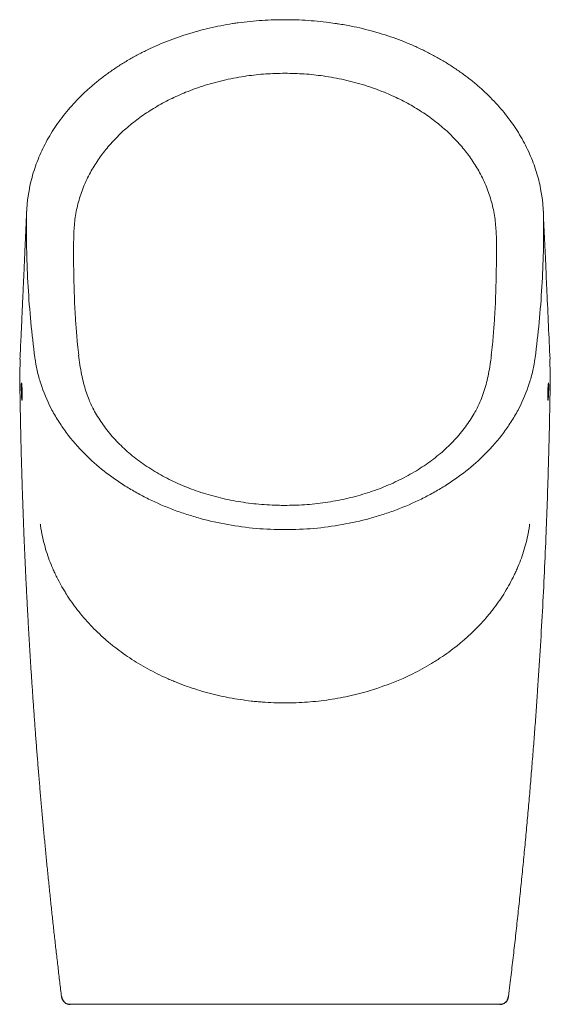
# Model space of a CAD drawing. Header units: millimetres. Extents: x 4444.677 to 4444.981, y 2461.447 to 2462.011.
import ezdxf

# ---------------------------------------------------------------- set-up
doc = ezdxf.new("R2010")
doc.units = ezdxf.units.MM
doc.layers.add('SANINDUSA', color=3, linetype='Continuous')

msp = doc.modelspace()

# ---------------------------------------------------------------- linework, layer by layer
at = {"layer": 'SANINDUSA', "lineweight": 15}
for p, q in [((4444.67713, 2461.80763), (4444.67738, 2461.81654)), ((4444.98087, 2461.81654), (4444.98111, 2461.80763))]:
    msp.add_line(p, q, dxfattribs=at)
at = {"layer": 'SANINDUSA', "lineweight": 15, "flags": 128}
for points in [[(4444.68278, 2461.91432), (4444.68165, 2461.90794), (4444.68107, 2461.90023), (4444.68103, 2461.89891), (4444.68103, 2461.89891), (4444.68103, 2461.89891)], [(4444.97547, 2461.91425), (4444.97659, 2461.90794), (4444.97718, 2461.90023), (4444.97721, 2461.89891), (4444.97721, 2461.89891), (4444.97721, 2461.89891)]]:
    msp.add_lwpolyline(points, dxfattribs=at)
at = {"layer": 'SANINDUSA'}
for centre, start, end in [((4444.70605, 2461.45152), 186.9713, 270), ((4444.9522, 2461.45152), 270, 353.0381)]:
    msp.add_arc(centre, 0.005, start, end, dxfattribs=at)
at = {"layer": 'SANINDUSA', "lineweight": 15}
for points, knots in [([(4444.79951, 2462.00913), (4444.79937, 2462.00911), (4444.79696, 2462.00878), (4444.79235, 2462.0079), (4444.78571, 2462.0065), (4444.77917, 2462.00483), (4444.77274, 2462.00294), (4444.76644, 2462.00082), (4444.76031, 2461.99849), (4444.75434, 2461.99594), (4444.74854, 2461.99319), (4444.74288, 2461.99022), (4444.73739, 2461.98705), (4444.73208, 2461.98367), (4444.72698, 2461.9801), (4444.72208, 2461.97635), (4444.71742, 2461.97243), (4444.713, 2461.96835), (4444.70884, 2461.96412), (4444.70495, 2461.95975), (4444.70134, 2461.95526), (4444.69802, 2461.95066), (4444.69498, 2461.94595), (4444.69222, 2461.94112), (4444.68975, 2461.93619), (4444.68757, 2461.93116), (4444.68569, 2461.92606), (4444.68415, 2461.9209), (4444.68315, 2461.91706), (4444.68279, 2461.91492), (4444.68273, 2461.91455)], [0, 0, 0, 0, 0.0024907, 0.0408885, 0.0792793, 0.117658, 0.1560213, 0.1943689, 0.2324919, 0.2702897, 0.308235, 0.3463083, 0.3844871, 0.4227449, 0.4610524, 0.4993742, 0.5376701, 0.5759072, 0.6140541, 0.6520815, 0.689964, 0.7276702, 0.7651953, 0.8029558, 0.8407802, 0.8786257, 0.9164385, 0.9541774, 0.9918749, 1, 1, 1, 1]), ([(4444.82912, 2462.01132), (4444.82709, 2462.01131), (4444.82274, 2462.01128), (4444.81608, 2462.01094), (4444.80918, 2462.01035), (4444.80366, 2462.00972), (4444.80046, 2462.00929), (4444.79951, 2462.00913)], [0, 0, 0, 0, 0.2050183, 0.4383009, 0.671404, 0.9041354, 1, 1, 1, 1]), ([(4444.85871, 2462.00906), (4444.85726, 2462.00928), (4444.85356, 2462.00986), (4444.84754, 2462.01051), (4444.84066, 2462.01103), (4444.83451, 2462.01131), (4444.83066, 2462.01131), (4444.82912, 2462.01132)], [0, 0, 0, 0, 0.14886, 0.380204, 0.612308, 0.844998, 1, 1, 1, 1]), ([(4444.97555, 2461.91448), (4444.97521, 2461.91611), (4444.97453, 2461.91937), (4444.97311, 2461.9243), (4444.9714, 2461.92929), (4444.96934, 2461.93433), (4444.96698, 2461.93929), (4444.96432, 2461.94417), (4444.96138, 2461.94894), (4444.95816, 2461.95359), (4444.95467, 2461.95809), (4444.95093, 2461.96246), (4444.94691, 2461.9667), (4444.94263, 2461.97081), (4444.93809, 2461.97478), (4444.9333, 2461.97858), (4444.92829, 2461.98222), (4444.92306, 2461.98568), (4444.91763, 2461.98895), (4444.91201, 2461.99202), (4444.90623, 2461.99488), (4444.90029, 2461.99752), (4444.89422, 2461.99994), (4444.88802, 2462.00212), (4444.8817, 2462.00409), (4444.87526, 2462.00583), (4444.8687, 2462.00734), (4444.86318, 2462.00844), (4444.85871, 2462.00906), (4444.85871, 2462.00906)], [0, 0, 0, 0, 0.0352383, 0.0703346, 0.1078822, 0.1455511, 0.1833095, 0.2211172, 0.2589263, 0.2966924, 0.3341645, 0.3716758, 0.4093829, 0.4472633, 0.4852911, 0.5234369, 0.5616692, 0.5999551, 0.6382585, 0.6765398, 0.7147695, 0.7529214, 0.7909736, 0.8288852, 0.8666825, 0.9047995, 0.9429737, 0.9812035, 1, 1, 1, 1]), ([(4444.70977, 2461.83045), (4444.70951, 2461.83358), (4444.70856, 2461.84494), (4444.70811, 2461.86451), (4444.70772, 2461.88383), (4444.70873, 2461.89797), (4444.71063, 2461.90678), (4444.71352, 2461.9154), (4444.71732, 2461.92346), (4444.72189, 2461.93091), (4444.72707, 2461.93778), (4444.73297, 2461.94427), (4444.73957, 2461.95036), (4444.74685, 2461.95599), (4444.75476, 2461.96113), (4444.76321, 2461.96574), (4444.77271, 2461.97004), (4444.78334, 2461.97384), (4444.79506, 2461.97698), (4444.80669, 2461.9791), (4444.81807, 2461.98036), (4444.82544, 2461.98052), (4444.82912, 2461.9806)], [0, 0, 0, 0, 0.045649, 0.165952, 0.286247, 0.329925, 0.373795, 0.417666, 0.461344, 0.50048, 0.539755, 0.57903, 0.618166, 0.657468, 0.696911, 0.736354, 0.775655, 0.822612, 0.869692, 0.916655, 0.958337, 1, 1, 1, 1]), ([(4444.94845, 2461.83017), (4444.94872, 2461.83339), (4444.94968, 2461.84485), (4444.95013, 2461.86451), (4444.95053, 2461.88383), (4444.94952, 2461.89797), (4444.94762, 2461.90678), (4444.94472, 2461.9154), (4444.94092, 2461.92346), (4444.93635, 2461.93091), (4444.93118, 2461.93778), (4444.92527, 2461.94427), (4444.91867, 2461.95036), (4444.91139, 2461.95599), (4444.90349, 2461.96113), (4444.89504, 2461.96574), (4444.88554, 2461.97004), (4444.87491, 2461.97384), (4444.86319, 2461.97698), (4444.85156, 2461.9791), (4444.84017, 2461.98036), (4444.8328, 2461.98052), (4444.82912, 2461.9806)], [0, 0, 0, 0, 0.046962, 0.1671, 0.287229, 0.330847, 0.374657, 0.418467, 0.462085, 0.501168, 0.540389, 0.579609, 0.618691, 0.657939, 0.697328, 0.736716, 0.775963, 0.822856, 0.869871, 0.91677, 0.958394, 1, 1, 1, 1]), ([(4444.68111, 2461.90142), (4444.68102, 2461.89935), (4444.68084, 2461.89522), (4444.68057, 2461.88924), (4444.68033, 2461.88365), (4444.6801, 2461.87862), (4444.6799, 2461.874), (4444.6797, 2461.86954), (4444.67953, 2461.86571), (4444.67938, 2461.86248), (4444.67926, 2461.85987), (4444.67914, 2461.85723), (4444.67902, 2461.85452), (4444.67889, 2461.8516), (4444.67874, 2461.84834), (4444.67857, 2461.84448), (4444.67836, 2461.84001), (4444.67813, 2461.83489), (4444.67787, 2461.82924), (4444.67759, 2461.82306), (4444.67739, 2461.81877), (4444.67728, 2461.81654)], [0, 0, 0, 0, 0.072237, 0.144286, 0.209888, 0.26906, 0.322161, 0.374543, 0.428047, 0.458498, 0.4893, 0.52045, 0.551949, 0.585291, 0.623774, 0.667492, 0.721592, 0.781947, 0.848505, 0.921209, 1, 1, 1, 1]), ([(4444.98096, 2461.81654), (4444.98037, 2461.82947), (4444.97954, 2461.84747), (4444.97827, 2461.8756), (4444.97759, 2461.89106), (4444.97713, 2461.90143)], [0, 0, 0, 0, 0.457052, 0.635671, 1, 1, 1, 1]), ([(4444.68103, 2461.89891), (4444.68098, 2461.89551), (4444.68096, 2461.89211), (4444.68099, 2461.8853), (4444.68104, 2461.8819), (4444.68127, 2461.8717), (4444.68155, 2461.86491), (4444.68235, 2461.85134), (4444.68287, 2461.84457), (4444.68416, 2461.83105), (4444.68493, 2461.82429), (4444.68582, 2461.81755)], [0, 0, 0, 0, 0.125, 0.125, 0.25, 0.25, 0.5, 0.5, 0.75, 0.75, 1, 1, 1, 1]), ([(4444.97721, 2461.89891), (4444.97727, 2461.89551), (4444.97728, 2461.89211), (4444.97725, 2461.8853), (4444.97721, 2461.8819), (4444.97698, 2461.8717), (4444.9767, 2461.86491), (4444.9759, 2461.85134), (4444.97538, 2461.84457), (4444.97409, 2461.83105), (4444.97332, 2461.82429), (4444.97243, 2461.81755)], [0, 0, 0, 0, 0.125, 0.125, 0.25, 0.25, 0.5, 0.5, 0.75, 0.75, 1, 1, 1, 1]), ([(4444.71105, 2461.81881), (4444.71073, 2461.8209), (4444.71015, 2461.82472), (4444.70989, 2461.82867), (4444.70977, 2461.83045)], [0, 0, 0, 0, 0.5483007, 1, 1, 1, 1]), ([(4444.94721, 2461.8189), (4444.94752, 2461.82096), (4444.94809, 2461.82466), (4444.94834, 2461.82848), (4444.94845, 2461.83017)], [0, 0, 0, 0, 0.558455, 1, 1, 1, 1]), ([(4444.68582, 2461.81755), (4444.68583, 2461.81747), (4444.68584, 2461.81739), (4444.68586, 2461.81723), (4444.68589, 2461.817), (4444.68597, 2461.81644), (4444.68614, 2461.81534), (4444.68629, 2461.8144), (4444.68663, 2461.81252), (4444.68688, 2461.81127), (4444.68772, 2461.80755), (4444.68839, 2461.80509), (4444.69072, 2461.79778), (4444.69271, 2461.79299), (4444.69576, 2461.78712), (4444.69639, 2461.78596), (4444.69772, 2461.78363), (4444.69841, 2461.78248), (4444.70057, 2461.77904), (4444.7021, 2461.77679), (4444.70698, 2461.77021), (4444.71061, 2461.76602), (4444.71461, 2461.76203)], [0, 0, 0, 0, 0.003906, 0.003906, 0.007812, 0.015625, 0.03125, 0.0625, 0.0625, 0.125, 0.125, 0.25, 0.25, 0.5, 0.5, 0.5625, 0.5625, 0.625, 0.625, 0.75, 0.75, 1, 1, 1, 1]), ([(4444.82912, 2461.73274), (4444.82771, 2461.73274), (4444.82424, 2461.73274), (4444.81874, 2461.73301), (4444.81268, 2461.7335), (4444.8067, 2461.73422), (4444.80081, 2461.73516), (4444.79501, 2461.73632), (4444.78931, 2461.7377), (4444.78372, 2461.73928), (4444.77826, 2461.74108), (4444.77294, 2461.74307), (4444.76778, 2461.74526), (4444.76277, 2461.74763), (4444.75794, 2461.75019), (4444.75329, 2461.75291), (4444.74885, 2461.7558), (4444.74463, 2461.75884), (4444.74065, 2461.762), (4444.7369, 2461.7653), (4444.73338, 2461.76874), (4444.73008, 2461.77231), (4444.72703, 2461.77601), (4444.72424, 2461.7798), (4444.72172, 2461.78367), (4444.71961, 2461.78739), (4444.71787, 2461.7909), (4444.71638, 2461.79441), (4444.71498, 2461.79839), (4444.71368, 2461.80296), (4444.71255, 2461.80797), (4444.71158, 2461.81333), (4444.71108, 2461.81709), (4444.71083, 2461.81897)], [0, 0, 0, 0, 0.02238, 0.054939, 0.087071, 0.119018, 0.150822, 0.182533, 0.214198, 0.245871, 0.277584, 0.309177, 0.340784, 0.372458, 0.404182, 0.435939, 0.467709, 0.49947, 0.531204, 0.562689, 0.594706, 0.626947, 0.659368, 0.691924, 0.72457, 0.75727, 0.784752, 0.811264, 0.844969, 0.880592, 0.918512, 0.959216, 1, 1, 1, 1]), ([(4444.94741, 2461.81907), (4444.94724, 2461.81775), (4444.94683, 2461.81448), (4444.94601, 2461.80958), (4444.94493, 2461.80446), (4444.94367, 2461.79969), (4444.94218, 2461.7952), (4444.94055, 2461.79128), (4444.93881, 2461.78774), (4444.93689, 2461.7843), (4444.93457, 2461.78062), (4444.93181, 2461.77678), (4444.92878, 2461.77302), (4444.92548, 2461.76938), (4444.92194, 2461.76586), (4444.91817, 2461.76249), (4444.91418, 2461.75927), (4444.90997, 2461.7562), (4444.90555, 2461.75329), (4444.90091, 2461.75052), (4444.89607, 2461.74793), (4444.89105, 2461.74552), (4444.88586, 2461.74329), (4444.88052, 2461.74127), (4444.87506, 2461.73945), (4444.8695, 2461.73784), (4444.86383, 2461.73645), (4444.85806, 2461.73527), (4444.8522, 2461.73431), (4444.84625, 2461.73357), (4444.84022, 2461.73305), (4444.8345, 2461.73276), (4444.8308, 2461.73274), (4444.82912, 2461.73273)], [0, 0, 0, 0, 0.028416, 0.070224, 0.108538, 0.144207, 0.18112, 0.215769, 0.241827, 0.26855, 0.301466, 0.334336, 0.367117, 0.39977, 0.432252, 0.464521, 0.496588, 0.52827, 0.560126, 0.592009, 0.623908, 0.6558, 0.687668, 0.719496, 0.751235, 0.782773, 0.814323, 0.845912, 0.877578, 0.909371, 0.941338, 0.973524, 1, 1, 1, 1]), ([(4444.97243, 2461.81755), (4444.97242, 2461.81747), (4444.97241, 2461.81739), (4444.97238, 2461.81723), (4444.97235, 2461.817), (4444.97227, 2461.81644), (4444.97211, 2461.81534), (4444.97195, 2461.8144), (4444.97162, 2461.81252), (4444.97136, 2461.81127), (4444.97053, 2461.80755), (4444.96986, 2461.80509), (4444.96752, 2461.79778), (4444.96553, 2461.79299), (4444.96249, 2461.78712), (4444.96185, 2461.78596), (4444.96052, 2461.78363), (4444.95983, 2461.78248), (4444.95768, 2461.77904), (4444.95614, 2461.77679), (4444.95126, 2461.77021), (4444.94763, 2461.76602), (4444.94363, 2461.76203)], [0, 0, 0, 0, 0.003906, 0.003906, 0.007812, 0.015625, 0.03125, 0.0625, 0.0625, 0.125, 0.125, 0.25, 0.25, 0.5, 0.5, 0.5625, 0.5625, 0.625, 0.625, 0.75, 0.75, 1, 1, 1, 1]), ([(4444.67713, 2461.80763), (4444.67715, 2461.80621), (4444.67719, 2461.80338), (4444.67725, 2461.79914), (4444.67732, 2461.79489), (4444.67739, 2461.79065), (4444.67747, 2461.7864), (4444.67755, 2461.78215), (4444.67764, 2461.77791), (4444.67773, 2461.77366), (4444.67783, 2461.76942), (4444.67794, 2461.76517), (4444.67805, 2461.76092), (4444.67816, 2461.75668), (4444.67829, 2461.75243), (4444.67841, 2461.74818), (4444.67855, 2461.74394), (4444.67869, 2461.73969), (4444.67883, 2461.73544), (4444.67898, 2461.7312), (4444.67913, 2461.72695), (4444.67929, 2461.7227), (4444.67946, 2461.71846), (4444.67963, 2461.71421), (4444.67981, 2461.70996), (4444.67999, 2461.70572), (4444.68018, 2461.70147), (4444.68037, 2461.69722), (4444.68057, 2461.69297), (4444.68077, 2461.68873), (4444.68098, 2461.68448), (4444.6812, 2461.68023), (4444.68142, 2461.67598), (4444.68165, 2461.67174), (4444.68188, 2461.66749), (4444.68212, 2461.66324), (4444.68236, 2461.65899), (4444.68261, 2461.65474), (4444.68286, 2461.6505), (4444.68312, 2461.64625), (4444.68339, 2461.642), (4444.68366, 2461.63775), (4444.68394, 2461.6335), (4444.68422, 2461.62926), (4444.68451, 2461.62501), (4444.6848, 2461.62076), (4444.6851, 2461.61651), (4444.6854, 2461.61226), (4444.68571, 2461.60801), (4444.68603, 2461.60376), (4444.68635, 2461.59952), (4444.68668, 2461.59527), (4444.68701, 2461.59102), (4444.68734, 2461.58677), (4444.68769, 2461.58252), (4444.68804, 2461.57827), (4444.68839, 2461.57402), (4444.68875, 2461.56977), (4444.68912, 2461.56552), (4444.68949, 2461.56128), (4444.68986, 2461.55703), (4444.69025, 2461.55278), (4444.69063, 2461.54853), (4444.69103, 2461.54428), (4444.69143, 2461.54003), (4444.69183, 2461.53578), (4444.69224, 2461.53153), (4444.69266, 2461.52728), (4444.69308, 2461.52303), (4444.69351, 2461.51878), (4444.69394, 2461.51453), (4444.69438, 2461.51028), (4444.69482, 2461.50603), (4444.69527, 2461.50178), (4444.69572, 2461.49753), (4444.69618, 2461.49328), (4444.69665, 2461.48903), (4444.69712, 2461.48478), (4444.6976, 2461.48053), (4444.69808, 2461.47628), (4444.69857, 2461.47203), (4444.69907, 2461.46778), (4444.69957, 2461.46353), (4444.70007, 2461.45928), (4444.70058, 2461.45507), (4444.70092, 2461.45229), (4444.70108, 2461.45092)], [0, 0, 0, 0, 0.0117257, 0.0234517, 0.0351782, 0.0469051, 0.0586324, 0.0703602, 0.0820885, 0.0938173, 0.1055466, 0.1172764, 0.1290068, 0.1407377, 0.1524693, 0.1642015, 0.1759343, 0.1876678, 0.199402, 0.2111369, 0.2228725, 0.2346088, 0.2463459, 0.2580837, 0.2698224, 0.2815618, 0.2933021, 0.3050433, 0.3167853, 0.3285282, 0.3402721, 0.3520168, 0.3637626, 0.3755093, 0.3872569, 0.3990056, 0.4107554, 0.4225062, 0.434258, 0.446011, 0.4577651, 0.4695203, 0.4812766, 0.4930341, 0.5047928, 0.5165528, 0.5283139, 0.5400763, 0.55184, 0.563605, 0.5753712, 0.5871388, 0.5989078, 0.6106781, 0.6224499, 0.634223, 0.6459976, 0.6577736, 0.6695511, 0.68133, 0.6931105, 0.7048925, 0.7166761, 0.7284613, 0.740248, 0.7520364, 0.7638263, 0.775618, 0.7874113, 0.7992063, 0.811003, 0.8228014, 0.8346016, 0.8464036, 0.8582074, 0.870013, 0.8818204, 0.8936296, 0.9054408, 0.9172538, 0.9290688, 0.9408857, 0.9527045, 0.9645254, 0.9763483, 0.987777, 0.987777, 0.987777, 0.987777]), ([(4444.98111, 2461.80763), (4444.98109, 2461.80575), (4444.98104, 2461.80198), (4444.98095, 2461.79631), (4444.98086, 2461.79061), (4444.98075, 2461.78489), (4444.98064, 2461.77914), (4444.98051, 2461.77337), (4444.98037, 2461.76757), (4444.98022, 2461.76174), (4444.97993, 2461.75138), (4444.97947, 2461.7365), (4444.97871, 2461.71603), (4444.97777, 2461.69451), (4444.97663, 2461.6719), (4444.97533, 2461.6493), (4444.97412, 2461.63049), (4444.97308, 2461.61545), (4444.97225, 2461.60418), (4444.97139, 2461.59292), (4444.97049, 2461.58165), (4444.96955, 2461.57039), (4444.96857, 2461.55912), (4444.96755, 2461.54786), (4444.9665, 2461.5366), (4444.9654, 2461.52534), (4444.96426, 2461.51408), (4444.96309, 2461.50282), (4444.96187, 2461.49156), (4444.96062, 2461.4803), (4444.95933, 2461.46904), (4444.95817, 2461.45925), (4444.95744, 2461.45321), (4444.95716, 2461.45092)], [0, 0, 0, 0, 0.0155876, 0.0312472, 0.0469788, 0.0627825, 0.0786584, 0.0946064, 0.1106266, 0.1267191, 0.142884, 0.1965392, 0.250038, 0.3125338, 0.3750363, 0.4375485, 0.5000735, 0.5312592, 0.5624512, 0.5936498, 0.6248554, 0.6560683, 0.6872888, 0.7185175, 0.7497546, 0.7810005, 0.8122556, 0.8435203, 0.8747949, 0.9060798, 0.9373754, 0.968682, 0.9877755, 0.9877755, 0.9877755, 0.9877755]), ([(4444.67854, 2461.798), (4444.67855, 2461.79767), (4444.67856, 2461.79735), (4444.67857, 2461.79687), (4444.67857, 2461.79671), (4444.67858, 2461.7964), (4444.67858, 2461.79624), (4444.67858, 2461.79579), (4444.67859, 2461.7955), (4444.67859, 2461.79495), (4444.67858, 2461.7947), (4444.67858, 2461.79424), (4444.67857, 2461.79403), (4444.67855, 2461.79366), (4444.67854, 2461.79351), (4444.67852, 2461.79326), (4444.67851, 2461.79316), (4444.67848, 2461.79304), (4444.67847, 2461.793), (4444.67844, 2461.793), (4444.67842, 2461.79304), (4444.67838, 2461.79316), (4444.67837, 2461.79326), (4444.67834, 2461.79345), (4444.67833, 2461.79352), (4444.67831, 2461.79367), (4444.6783, 2461.79376), (4444.67827, 2461.79403), (4444.67826, 2461.79423), (4444.67822, 2461.7947), (4444.6782, 2461.79495), (4444.67818, 2461.79536), (4444.67817, 2461.7955), (4444.67816, 2461.79579), (4444.67815, 2461.79594), (4444.67813, 2461.79639), (4444.67812, 2461.7967), (4444.67809, 2461.79734), (4444.67808, 2461.79768), (4444.67806, 2461.79833), (4444.67806, 2461.79865), (4444.67804, 2461.7993), (4444.67804, 2461.79961), (4444.67803, 2461.80022), (4444.67803, 2461.80051), (4444.67803, 2461.80105), (4444.67803, 2461.80131), (4444.67804, 2461.80177), (4444.67805, 2461.80198), (4444.67806, 2461.80234), (4444.67807, 2461.8025), (4444.67809, 2461.80275), (4444.6781, 2461.80284), (4444.67812, 2461.80297), (4444.67814, 2461.803), (4444.67816, 2461.803), (4444.67818, 2461.80297), (4444.6782, 2461.80288), (4444.67821, 2461.80284), (4444.67823, 2461.80274), (4444.67824, 2461.80269), (4444.67826, 2461.8025), (4444.67828, 2461.80234), (4444.67832, 2461.80198), (4444.67834, 2461.80177), (4444.67837, 2461.80131), (4444.67839, 2461.80106), (4444.67842, 2461.80065), (4444.67842, 2461.80051), (4444.67844, 2461.80022), (4444.67845, 2461.80007), (4444.67847, 2461.79962), (4444.67849, 2461.79931), (4444.67851, 2461.79866), (4444.67853, 2461.79833), (4444.67854, 2461.798)], [0, 0, 0, 0, 0.03125, 0.03125, 0.046875, 0.046875, 0.0625, 0.0625, 0.09375, 0.09375, 0.125, 0.125, 0.15625, 0.15625, 0.1875, 0.1875, 0.21875, 0.21875, 0.25, 0.25, 0.28125, 0.28125, 0.3125, 0.3125, 0.328125, 0.328125, 0.34375, 0.34375, 0.375, 0.375, 0.40625, 0.40625, 0.421875, 0.421875, 0.4375, 0.4375, 0.46875, 0.46875, 0.5, 0.5, 0.53125, 0.53125, 0.5625, 0.5625, 0.59375, 0.59375, 0.625, 0.625, 0.65625, 0.65625, 0.6875, 0.6875, 0.71875, 0.71875, 0.75, 0.75, 0.78125, 0.78125, 0.796875, 0.796875, 0.8125, 0.8125, 0.84375, 0.84375, 0.875, 0.875, 0.90625, 0.90625, 0.921875, 0.921875, 0.9375, 0.9375, 0.96875, 0.96875, 1, 1, 1, 1]), ([(4444.98017, 2461.798), (4444.98019, 2461.79857), (4444.98021, 2461.79969), (4444.98022, 2461.80118), (4444.98019, 2461.80232), (4444.98014, 2461.80297), (4444.98007, 2461.80307), (4444.97998, 2461.80259), (4444.97989, 2461.80159), (4444.9798, 2461.80019), (4444.97972, 2461.79854), (4444.97967, 2461.79683), (4444.97965, 2461.79526), (4444.97967, 2461.79399), (4444.97972, 2461.79318), (4444.97979, 2461.79291), (4444.97988, 2461.79321), (4444.97998, 2461.79405), (4444.98007, 2461.79534), (4444.98013, 2461.79674), (4444.98016, 2461.79765), (4444.98017, 2461.798)], [0, 0, 0, 0, 0.053599, 0.1072, 0.16078, 0.214375, 0.268017, 0.321728, 0.375504, 0.429314, 0.483104, 0.536823, 0.590452, 0.644015, 0.697575, 0.751193, 0.804902, 0.858688, 0.9125, 0.966284, 1, 1, 1, 1]), ([(4444.71461, 2461.76203), (4444.71799, 2461.75866), (4444.7216, 2461.75545), (4444.72927, 2461.74939), (4444.73334, 2461.74652), (4444.73978, 2461.74248), (4444.74198, 2461.74118), (4444.74643, 2461.7387), (4444.7487, 2461.73751), (4444.75563, 2461.7341), (4444.7604, 2461.73203), (4444.76778, 2461.72925), (4444.77028, 2461.72837), (4444.77409, 2461.72714), (4444.77537, 2461.72674), (4444.77795, 2461.72597), (4444.77926, 2461.7256), (4444.78579, 2461.72381), (4444.79108, 2461.72263), (4444.80176, 2461.72072), (4444.80716, 2461.72001), (4444.81806, 2461.71905), (4444.82356, 2461.71881), (4444.82912, 2461.71881)], [0, 0, 0, 0, 0.125, 0.125, 0.25, 0.25, 0.3125, 0.3125, 0.375, 0.375, 0.5, 0.5, 0.5625, 0.5625, 0.59375, 0.59375, 0.625, 0.625, 0.75, 0.75, 0.875, 0.875, 1, 1, 1, 1]), ([(4444.94363, 2461.76203), (4444.94026, 2461.75866), (4444.93665, 2461.75545), (4444.92897, 2461.74939), (4444.92491, 2461.74652), (4444.91846, 2461.74248), (4444.91627, 2461.74118), (4444.91181, 2461.7387), (4444.90954, 2461.73751), (4444.90262, 2461.7341), (4444.89785, 2461.73203), (4444.89046, 2461.72925), (4444.88796, 2461.72837), (4444.88415, 2461.72714), (4444.88287, 2461.72674), (4444.88029, 2461.72597), (4444.87899, 2461.7256), (4444.87245, 2461.72381), (4444.86716, 2461.72263), (4444.85648, 2461.72072), (4444.85109, 2461.72001), (4444.84019, 2461.71905), (4444.83468, 2461.71881), (4444.82912, 2461.71881)], [0, 0, 0, 0, 0.125, 0.125, 0.25, 0.25, 0.3125, 0.3125, 0.375, 0.375, 0.5, 0.5, 0.5625, 0.5625, 0.59375, 0.59375, 0.625, 0.625, 0.75, 0.75, 0.875, 0.875, 1, 1, 1, 1]), ([(4444.68893, 2461.72197), (4444.68894, 2461.72191), (4444.68894, 2461.72186), (4444.68896, 2461.72175), (4444.68898, 2461.72159), (4444.68904, 2461.7212), (4444.68908, 2461.72087), (4444.68918, 2461.72022), (4444.68925, 2461.71978), (4444.68947, 2461.71847), (4444.68962, 2461.71759), (4444.69013, 2461.71498), (4444.69051, 2461.71324), (4444.69137, 2461.7098), (4444.69185, 2461.70808), (4444.69291, 2461.70469), (4444.69348, 2461.70302), (4444.69472, 2461.69969), (4444.69539, 2461.69805), (4444.69647, 2461.69561), (4444.69684, 2461.6948), (4444.6976, 2461.69317), (4444.69799, 2461.69236), (4444.69921, 2461.68992), (4444.70006, 2461.6883), (4444.70142, 2461.68588), (4444.70189, 2461.68508), (4444.70284, 2461.68348), (4444.70332, 2461.68268), (4444.70481, 2461.68031), (4444.70584, 2461.67875), (4444.70799, 2461.67569), (4444.7091, 2461.67418), (4444.71256, 2461.66972), (4444.71503, 2461.66684), (4444.72028, 2461.66128), (4444.72306, 2461.6586), (4444.72674, 2461.65536), (4444.72749, 2461.65472), (4444.72901, 2461.65346), (4444.72977, 2461.65283), (4444.73209, 2461.65098), (4444.73366, 2461.64978), (4444.73847, 2461.64629), (4444.74179, 2461.64409), (4444.74865, 2461.63994), (4444.75219, 2461.638), (4444.75767, 2461.63527), (4444.75953, 2461.6344), (4444.76235, 2461.63313), (4444.7633, 2461.63272), (4444.76521, 2461.63191), (4444.76618, 2461.63151), (4444.77102, 2461.62958), (4444.77494, 2461.62818), (4444.78291, 2461.62571), (4444.78695, 2461.62462), (4444.79514, 2461.62274), (4444.79928, 2461.62196), (4444.80559, 2461.621), (4444.8077, 2461.62072), (4444.81089, 2461.62036), (4444.81196, 2461.62025), (4444.8141, 2461.62005), (4444.81517, 2461.61996), (4444.82052, 2461.61956), (4444.82482, 2461.6194), (4444.82912, 2461.6194)], [0, 0, 0, 0, 0.000977, 0.000977, 0.001953, 0.003906, 0.007812, 0.007812, 0.015625, 0.015625, 0.03125, 0.03125, 0.0625, 0.0625, 0.09375, 0.09375, 0.125, 0.125, 0.15625, 0.15625, 0.171875, 0.171875, 0.1875, 0.1875, 0.21875, 0.21875, 0.234375, 0.234375, 0.25, 0.25, 0.28125, 0.28125, 0.3125, 0.3125, 0.375, 0.375, 0.4375, 0.4375, 0.453125, 0.453125, 0.46875, 0.46875, 0.5, 0.5, 0.5625, 0.5625, 0.625, 0.625, 0.65625, 0.65625, 0.671875, 0.671875, 0.6875, 0.6875, 0.75, 0.75, 0.8125, 0.8125, 0.875, 0.875, 0.90625, 0.90625, 0.921875, 0.921875, 0.9375, 0.9375, 1, 1, 1, 1]), ([(4444.82912, 2461.6194), (4444.83343, 2461.6194), (4444.83771, 2461.61956), (4444.8462, 2461.6202), (4444.85042, 2461.62067), (4444.85881, 2461.62193), (4444.86297, 2461.62271), (4444.86814, 2461.6239), (4444.86917, 2461.62414), (4444.87123, 2461.62465), (4444.87226, 2461.62492), (4444.87532, 2461.62574), (4444.87734, 2461.62633), (4444.88733, 2461.62944), (4444.89497, 2461.6325), (4444.90592, 2461.63793), (4444.90949, 2461.63988), (4444.91383, 2461.6425), (4444.91469, 2461.64303), (4444.9164, 2461.64411), (4444.91724, 2461.64466), (4444.91975, 2461.64632), (4444.92138, 2461.64745), (4444.92458, 2461.64978), (4444.92614, 2461.65097), (4444.92844, 2461.6528), (4444.92919, 2461.65342), (4444.93069, 2461.65466), (4444.93142, 2461.65529), (4444.93507, 2461.65849), (4444.93784, 2461.66116), (4444.9418, 2461.66534), (4444.94308, 2461.66676), (4444.94495, 2461.66893), (4444.94556, 2461.66966), (4444.94677, 2461.67114), (4444.94737, 2461.67189), (4444.94912, 2461.67414), (4444.95024, 2461.67566), (4444.95239, 2461.67873), (4444.95342, 2461.68028), (4444.95637, 2461.68498), (4444.95816, 2461.68817), (4444.96018, 2461.69221), (4444.96057, 2461.69302), (4444.96133, 2461.69464), (4444.96171, 2461.69545), (4444.96278, 2461.69789), (4444.96346, 2461.69954), (4444.96471, 2461.70288), (4444.9653, 2461.70457), (4444.96637, 2461.70801), (4444.96685, 2461.70974), (4444.96773, 2461.71322), (4444.96811, 2461.71496), (4444.96862, 2461.71759), (4444.96878, 2461.71846), (4444.96899, 2461.71978), (4444.96906, 2461.72022), (4444.96916, 2461.72087), (4444.96919, 2461.72109), (4444.96924, 2461.72142), (4444.96926, 2461.72153), (4444.96928, 2461.72169), (4444.96929, 2461.72175), (4444.9693, 2461.72186), (4444.96931, 2461.72191), (4444.96932, 2461.72197)], [0, 0, 0, 0, 0.0625, 0.0625, 0.125, 0.125, 0.1875, 0.1875, 0.203125, 0.203125, 0.21875, 0.21875, 0.25, 0.25, 0.375, 0.375, 0.4375, 0.4375, 0.453125, 0.453125, 0.46875, 0.46875, 0.5, 0.5, 0.53125, 0.53125, 0.546875, 0.546875, 0.5625, 0.5625, 0.625, 0.625, 0.65625, 0.65625, 0.671875, 0.671875, 0.6875, 0.6875, 0.71875, 0.71875, 0.75, 0.75, 0.8125, 0.8125, 0.828125, 0.828125, 0.84375, 0.84375, 0.875, 0.875, 0.90625, 0.90625, 0.9375, 0.9375, 0.96875, 0.96875, 0.984375, 0.984375, 0.992188, 0.992188, 0.996094, 0.996094, 0.998047, 0.998047, 0.999023, 0.999023, 1, 1, 1, 1]), ([(4444.82912, 2461.44652), (4444.82873, 2461.44652), (4444.82795, 2461.44652), (4444.82678, 2461.44652), (4444.82562, 2461.44652), (4444.82445, 2461.44652), (4444.82328, 2461.44652), (4444.82212, 2461.44652), (4444.82096, 2461.44652), (4444.81979, 2461.44652), (4444.81863, 2461.44652), (4444.81747, 2461.44652), (4444.81631, 2461.44652), (4444.81515, 2461.44652), (4444.81399, 2461.44652), (4444.81284, 2461.44652), (4444.81168, 2461.44652), (4444.81052, 2461.44652), (4444.80937, 2461.44652), (4444.80822, 2461.44652), (4444.80707, 2461.44652), (4444.80591, 2461.44652), (4444.80313, 2461.44652), (4444.79875, 2461.44652), (4444.79282, 2461.44652), (4444.78698, 2461.44652), (4444.77935, 2461.44652), (4444.77009, 2461.44652), (4444.75954, 2461.44652), (4444.74961, 2461.44652), (4444.74044, 2461.44652), (4444.73212, 2461.44652), (4444.72471, 2461.44652), (4444.71825, 2461.44652), (4444.71375, 2461.44652), (4444.7107, 2461.44652), (4444.7087, 2461.44652), (4444.70717, 2461.44652), (4444.70635, 2461.44652), (4444.70605, 2461.44652)], [0, 0, 0, 0, 0.0059589, 0.0119134, 0.0178639, 0.023811, 0.0297551, 0.0356968, 0.0416366, 0.047575, 0.0535125, 0.0594496, 0.0653868, 0.0713246, 0.0772636, 0.0832042, 0.0891469, 0.0950923, 0.1010409, 0.1069932, 0.1129496, 0.1189107, 0.124877, 0.1562466, 0.1875203, 0.2187723, 0.2500768, 0.3122851, 0.3746, 0.4373288, 0.4998423, 0.5620019, 0.6243783, 0.6869717, 0.7494551, 0.7806831, 0.8118594, 0.8430578, 0.8635383, 0.8635383, 0.8635383, 0.8635383]), ([(4444.82912, 2461.44652), (4444.84017, 2461.44652), (4444.86197, 2461.44652), (4444.89223, 2461.44652), (4444.91872, 2461.44652), (4444.93914, 2461.44652), (4444.94852, 2461.44652), (4444.95174, 2461.44652), (4444.9522, 2461.44652)], [-0.0000001, -0.0000001, -0.0000001, -0.0000001, 0.1666666, 0.3333332, 0.4999999, 0.6666666, 0.8333332, 0.8640837, 0.8640837, 0.8640837, 0.8640837])]:
    msp.add_open_spline(points, degree=3, knots=knots, dxfattribs=at)

doc.saveas('drawing.dxf')
